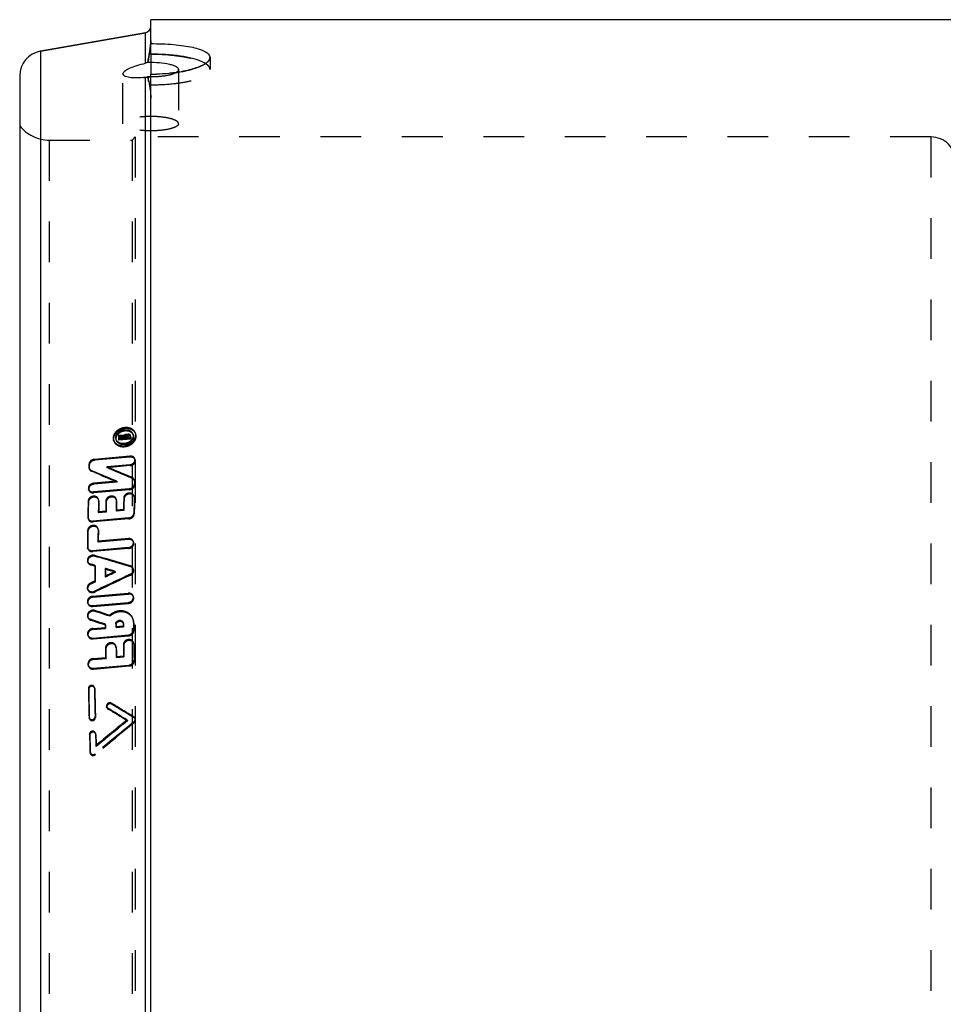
# Model space of a CAD drawing. Header units: millimetres. Extents: x 345 to 655, y 318 to 683.
# Tile 2 of 3: x 350 to 498, y 520 to 678. Entities that reach past the tile are written whole.
import ezdxf

# ---------------------------------------------------------------- set-up
doc = ezdxf.new("R2010")
doc.units = ezdxf.units.MM
doc.header["$LTSCALE"] = 65.185185
doc.linetypes.add('CENTER', pattern=[0.6, 0.375, -0.075, 0.075, -0.075])
doc.linetypes.add('HIDDEN', pattern=[0.2, 0.1, -0.1])
for name, color, linetype in [('BOHRUNG', 7, 'CONTINUOUS'), ('KOERPER', 7, 'CONTINUOUS'), ('KONST.EL_MIT_GEO', 7, 'CONTINUOUS'), ('RUNDUNGEN', 7, 'CONTINUOUS')]:
    doc.layers.add(name, color=color, linetype=linetype)

msp = doc.modelspace()

# ---------------------------------------------------------------- linework, layer by layer
at = {"layer": 'BOHRUNG', "color": 8, "linetype": 'HIDDEN'}
msp.add_line((354.72, 658.2), (368, 658.2), dxfattribs=at)
at = {"layer": 'KOERPER', "color": 7, "linetype": 'Continuous'}
msp.add_line((629, 677.5), (371, 677.5), dxfattribs=at)
at = {"layer": 'KONST.EL_MIT_GEO', "color": 7, "linetype": 'Continuous'}
for p, q in [((371, 671.98), (371, 677.5)), ((353.31, 672.44), (370.17, 675.41)), ((353.31, 672.44), (353.31, 327.56)), ((350, 668.5), (350, 331.5)), ((371, 322.5), (371, 668.75))]:
    msp.add_line(p, q, dxfattribs=at)
at = {"layer": 'KONST.EL_MIT_GEO', "color": 2, "linetype": 'CENTER'}
msp.add_line((371, 671.98), (371, 668.75), dxfattribs=at)
at = {"layer": 'KONST.EL_MIT_GEO', "color": 8, "linetype": 'HIDDEN'}
for p, q in [((380.5, 671.45), (380.5, 669.52)), ((375.45, 669.52), (375.45, 660.83)), ((366.55, 660.83), (366.55, 668.82)), ((368.5, 658.7), (368, 658.2)), ((368.5, 658.7), (368.5, 341.3)), ((496, 658.7), (368.5, 658.7)), ((496, 658.7), (496, 341.3)), ((354.72, 658.2), (354.72, 341.8)), ((368, 658.2), (368, 341.8)), ((365.83, 610.9), (365.89, 610.75)), ((366.7, 610.82), (365.83, 610.9)), ((367.37, 611.04), (367.06, 611.01)), ((367.06, 611.01), (367.12, 610.86)), ((367.42, 610.89), (367.12, 610.86)), ((367.37, 611.04), (367.42, 610.89)), ((368.19, 610.94), (368.14, 611.09)), ((368.6, 611.08), (368.55, 611.23)), ((365.1, 609.93), (365.05, 610.08)), ((365.5, 610.06), (365.45, 610.21)), ((366.66, 610.31), (365.81, 610.23)), ((365.81, 610.23), (365.86, 610.08)), ((365.82, 610.67), (365.88, 610.52)), ((366.63, 610.6), (365.82, 610.67)), ((366.63, 610.53), (365.82, 610.45)), ((365.82, 610.45), (365.87, 610.3)), ((367.81, 610.26), (365.86, 610.08)), ((366.68, 610.38), (365.87, 610.3)), ((366.69, 610.45), (365.88, 610.52)), ((366.76, 610.67), (365.89, 610.75)), ((366.63, 610.53), (366.63, 610.6)), ((366.63, 610.6), (366.69, 610.45)), ((366.63, 610.53), (366.68, 610.38)), ((366.93, 610.33), (366.66, 610.31)), ((366.68, 610.38), (366.69, 610.45)), ((366.7, 610.82), (366.76, 610.67)), ((366.91, 610.55), (366.91, 610.66)), ((366.91, 610.66), (366.97, 610.51)), ((367.49, 610.6), (366.91, 610.55)), ((366.91, 610.55), (366.96, 610.4)), ((367.09, 610.35), (366.93, 610.33)), ((366.96, 610.4), (366.97, 610.51)), ((367.54, 610.45), (366.96, 610.4)), ((367.36, 610.81), (367.06, 610.79)), ((367.06, 610.79), (367.11, 610.64)), ((367.4, 610.37), (367.09, 610.35)), ((367.41, 610.66), (367.11, 610.64)), ((367.36, 610.81), (367.41, 610.66)), ((367.56, 610.39), (367.4, 610.37)), ((367.55, 610.57), (367.49, 610.75)), ((367.49, 610.6), (367.49, 610.72)), ((367.49, 610.6), (367.54, 610.45)), ((367.54, 610.45), (367.55, 610.57)), ((367.76, 610.41), (367.56, 610.39)), ((367.82, 610.59), (367.76, 610.84)), ((367.76, 610.41), (367.81, 610.26)), ((361.1, 606.25), (361.15, 606.1)), ((367.67, 607.52), (361.96, 607.01)), ((361.96, 607.01), (362.01, 606.86)), ((367.72, 607.37), (362.01, 606.86)), ((367.63, 606.16), (363.94, 605.83)), ((367.63, 606.16), (367.68, 606.01)), ((367.67, 607.52), (367.72, 607.37)), ((368.51, 606.95), (368.45, 607.1)), ((361.09, 605.8), (361.14, 605.65)), ((361.17, 605.46), (361.12, 605.61)), ((361.46, 605.26), (361.52, 605.11)), ((363.94, 605.83), (363.99, 605.68)), ((367.68, 606.01), (363.99, 605.68)), ((365.54, 603.5), (361.85, 603.18)), ((361.85, 603.18), (361.91, 603.03)), ((365.59, 603.36), (361.91, 603.03)), ((365.54, 603.5), (365.59, 603.36)), ((368.02, 604.08), (368.07, 603.93)), ((368.42, 603.57), (368.37, 603.72)), ((368.39, 603.07), (368.44, 602.92)), ((368.4, 603.53), (368.45, 603.38)), ((361.08, 602.07), (361.03, 602.22)), ((367.54, 602.3), (361.82, 601.79)), ((361.82, 601.79), (361.87, 601.65)), ((367.59, 602.15), (361.87, 601.65)), ((367.54, 602.3), (367.59, 602.15)), ((360.96, 600.33), (361.01, 600.18)), ((362.65, 600.53), (362.6, 600.68)), ((362.63, 600.48), (362.68, 600.33)), ((363.81, 600.35), (363.86, 600.2)), ((365.5, 600.55), (365.45, 600.7)), ((365.48, 600.5), (365.53, 600.35)), ((366.67, 600.84), (366.72, 600.69)), ((368.36, 601.03), (368.31, 601.18)), ((368.34, 600.98), (368.4, 600.84)), ((363.78, 598.72), (362.6, 598.61)), ((362.6, 598.61), (362.65, 598.46)), ((363.83, 598.57), (362.65, 598.46)), ((363.78, 598.72), (363.83, 598.57)), ((366.64, 598.97), (365.45, 598.86)), ((365.45, 598.86), (365.51, 598.71)), ((366.69, 598.82), (365.51, 598.71)), ((366.64, 598.97), (366.69, 598.82)), ((368.3, 598.41), (368.35, 598.26)), ((360.91, 597.76), (360.97, 597.61)), ((361, 597.41), (360.95, 597.56)), ((367.45, 597.63), (361.74, 597.13)), ((361.74, 597.13), (361.79, 596.98)), ((367.51, 597.48), (361.79, 596.98)), ((367.45, 597.63), (367.51, 597.48)), ((360.88, 595.64), (360.94, 595.49)), ((362.58, 595.84), (362.52, 595.98)), ((362.56, 595.78), (362.61, 595.63)), ((367.41, 594.31), (362.54, 593.88)), ((362.54, 593.88), (362.59, 593.73)), ((367.47, 594.16), (362.59, 593.73)), ((367.41, 594.31), (367.47, 594.16)), ((368.26, 593.72), (368.21, 593.87)), ((360.86, 593.01), (360.91, 592.87)), ((360.94, 592.66), (360.89, 592.81)), ((367.4, 592.87), (361.69, 592.37)), ((361.69, 592.37), (361.74, 592.22)), ((367.45, 592.73), (361.74, 592.22)), ((367.4, 592.87), (367.45, 592.73)), ((360.93, 590.5), (360.88, 590.65)), ((362.02, 591.62), (362.07, 591.47)), ((361.34, 590.23), (361.39, 590.08)), ((362.02, 590.03), (362.08, 589.88)), ((363.69, 589.54), (363.75, 589.39)), ((365.31, 589.06), (365.36, 588.91)), ((367.72, 589.94), (367.78, 589.79)), ((368.24, 589.37), (368.19, 589.52)), ((362.02, 587.5), (362.07, 587.35)), ((363.69, 588.29), (363.74, 588.15)), ((367.72, 588.6), (367.77, 588.45)), ((360.92, 586.1), (360.87, 586.25)), ((361.33, 587.18), (361.38, 587.03)), ((362.01, 585.89), (362.06, 585.74)), ((361.67, 585.06), (367.39, 585.56)), ((361.67, 585.06), (361.72, 584.91)), ((361.68, 583.57), (367.39, 584.07)), ((361.72, 584.91), (367.44, 585.41)), ((367.39, 585.56), (367.44, 585.41)), ((367.39, 584.07), (367.44, 583.93)), ((368.24, 584.95), (368.19, 585.1)), ((360.93, 583.88), (360.87, 584.03)), ((361.68, 583.57), (361.73, 583.42)), ((361.73, 583.42), (367.44, 583.93)), ((362.03, 582.79), (362.09, 582.64)), ((360.94, 581.64), (360.89, 581.79)), ((361.34, 581.37), (361.39, 581.22)), ((364.4, 582.01), (364.45, 581.86)), ((368.2, 581.31), (368.15, 581.46)), ((361.7, 579.89), (363.72, 580.07)), ((361.7, 579.89), (361.75, 579.74)), ((361.75, 579.74), (363.77, 579.92)), ((363.72, 580.58), (363.77, 580.43)), ((363.72, 580.07), (363.77, 579.92)), ((365.39, 580.63), (365.44, 580.48)), ((365.39, 580.21), (366.58, 580.32)), ((365.39, 580.21), (365.45, 580.07)), ((365.45, 580.07), (366.63, 580.17)), ((366.6, 580.74), (366.55, 580.89)), ((366.57, 580.74), (366.63, 580.59)), ((366.58, 580.32), (366.63, 580.17)), ((368.25, 580.88), (368.3, 580.74)), ((368.26, 579.71), (368.31, 579.56)), ((360.96, 578.7), (360.91, 578.84)), ((361.72, 578.37), (367.43, 578.88)), ((361.72, 578.37), (361.77, 578.23)), ((361.77, 578.23), (367.48, 578.73)), ((367.43, 578.88), (367.48, 578.73)), ((363.76, 576.78), (363.81, 576.63)), ((365.44, 576.99), (365.39, 577.14)), ((365.43, 576.93), (365.48, 576.78)), ((366.61, 577.28), (366.66, 577.14)), ((368.3, 577.5), (368.25, 577.65)), ((368.28, 577.43), (368.34, 577.28)), ((361.76, 575.07), (363.78, 575.25)), ((361.76, 575.07), (361.81, 574.92)), ((361.81, 574.92), (363.83, 575.1)), ((363.78, 575.25), (363.83, 575.1)), ((365.45, 575.4), (366.64, 575.5)), ((365.45, 575.4), (365.5, 575.25)), ((365.5, 575.25), (366.69, 575.35)), ((366.64, 575.5), (366.69, 575.35)), ((368.32, 574.88), (368.37, 574.73)), ((361.02, 573.86), (360.97, 574.01)), ((361.78, 573.53), (367.49, 574.04)), ((361.78, 573.53), (361.83, 573.38)), ((361.83, 573.38), (367.55, 573.89)), ((367.49, 574.04), (367.55, 573.89)), ((361, 570.28), (361.06, 570.13)), ((362.01, 570.35), (361.96, 570.5)), ((361.98, 570.37), (362.03, 570.22)), ((363.98, 567.2), (363.93, 567.35)), ((364.11, 567.13), (364.16, 566.98)), ((364.68, 567.92), (364.73, 567.77)), ((361.11, 565.7), (361.16, 565.55)), ((361.18, 565.42), (361.13, 565.57)), ((362.08, 565.79), (362.14, 565.64)), ((367.22, 565.24), (367.27, 565.09)), ((368.31, 565.71), (368.36, 565.56)), ((368.54, 565.34), (368.49, 565.49)), ((368.33, 564.96), (368.38, 564.81)), ((361.18, 562.92), (361.23, 562.77)), ((362.18, 562.99), (362.13, 563.14)), ((362.16, 563), (362.21, 562.85)), ((362.21, 561.13), (362.26, 560.98)), ((361.26, 560.11), (361.32, 559.96)), ((361.34, 559.83), (361.29, 559.98)), ((362.06, 559.8), (362.11, 559.65))]:
    msp.add_line(p, q, dxfattribs=at)
at = {"layer": 'KONST.EL_MIT_GEO', "color": 7, "linetype": 'Continuous'}
for centre, radius, start, end in [((354, 668.5), 4, 100, 180), ((371, 699.1), 30.35, 270.0018, 271.7052)]:
    msp.add_arc(centre, radius, start, end, dxfattribs=at)
at = {"layer": 'KONST.EL_MIT_GEO', "color": 8, "linetype": 'HIDDEN'}
for centre, radius, start, end in [((371.45, 694.02), 25.25, 276.9977, 278.1254), ((354.72, 664.2), 6, 218.0731, 270), ((496, 654.7), 4, 0, 90), ((366.82, 610.21), 1.51, 128.8793, 136.4928), ((367.28, 610.77), 0.917, 36.2509, 40.0837), ((367.3, 610.79), 0.892, 30.5409, 36.2569), ((367.32, 610.8), 0.867, 25.765, 30.5316), ((367.34, 610.81), 0.847, 19.5357, 25.7646), ((367.41, 610.72), 0.0847, 357.9851, 19.4723), ((367.46, 610.57), 0.0847, 357.9812, 19.4723), ((367.01, 611.01), 1.63, 324.831, 329.7898), ((367.85, 603.54), 0.549, 358.678, 19.3272)]:
    msp.add_arc(centre, radius, start, end, dxfattribs=at)
for centre, major_axis, ratio, start_param, end_param in [((397.2, 497.2), (-16.27, 180.1), 0.151533, 0.873951, 0.875581), ((397.2, 497.2), (-16.27, 180.1), 0.151533, 0.877106, 0.878696), ((397.2, 497.2), (-16.24, 179.79), 0.151533, 0.876839, 0.878432), ((397.2, 497.2), (-16.24, 179.79), 0.151533, 0.873679, 0.875312), ((399.21, 497.19), (-16.3, 180.45), 0.151533, 0.876612, 0.879003), ((399.21, 497.2), (-16.27, 180.15), 0.151533, 0.876345, 0.87874), ((392.46, 497.21), (-16.19, 179.26), 0.151533, 0.903283, 0.906467), ((392.45, 497.22), (-16.16, 178.96), 0.151533, 0.903061, 0.90625), ((522.88, 446.64), (328.96, -192.23), 0.178192, 2.170327, 2.184401), ((522.72, 446.73), (328.42, -191.91), 0.178192, 2.170497, 2.184595), ((526.43, 446.48), (329.98, -192.82), 0.178192, 2.172341, 2.186383), ((526.27, 446.57), (329.44, -192.51), 0.178192, 2.172514, 2.18658), ((400.08, 497.19), (-16.31, 180.6), 0.151533, 0.927626, 0.930777), ((400.08, 497.2), (-16.28, 180.3), 0.151533, 0.927447, 0.930603), ((392.46, 497.21), (-16.19, 179.26), 0.151533, 0.944282, 0.961706), ((392.45, 497.22), (-16.16, 178.96), 0.151533, 0.94413, 0.961583), ((394.18, 497.21), (-16.22, 179.56), 0.151533, 0.944433, 0.957086), ((394.18, 497.21), (-16.19, 179.26), 0.151533, 0.944282, 0.956956), ((395.4, 497.2), (-16.24, 179.78), 0.151533, 0.94612, 0.957177), ((395.4, 497.21), (-16.21, 179.48), 0.151533, 0.945972, 0.957048), ((397.13, 497.2), (-16.26, 180.08), 0.151533, 0.946268, 0.957306), ((397.13, 497.2), (-16.24, 179.78), 0.151533, 0.94612, 0.957177), ((398.35, 497.2), (-16.28, 180.3), 0.151533, 0.944796, 0.957397), ((398.35, 497.2), (-16.26, 180), 0.151533, 0.944646, 0.957268), ((400.08, 497.19), (-16.31, 180.6), 0.151533, 0.944946, 0.962239), ((400.08, 497.2), (-16.28, 180.3), 0.151533, 0.944796, 0.962119), ((392.46, 497.21), (-16.19, 179.26), 0.151533, 0.975945, 0.993333), ((392.45, 497.22), (-16.16, 178.96), 0.151533, 0.975847, 0.993265), ((394.18, 497.21), (-16.22, 179.56), 0.151533, 0.976042, 0.988668), ((394.18, 497.21), (-16.19, 179.26), 0.151533, 0.975945, 0.988592), ((610.9, 419.84), (503.35, -201.15), 0.147643, 2.132986, 2.145945), ((610.56, 419.97), (502.51, -200.81), 0.147643, 2.13301, 2.145991), ((605.77, 420.17), (501.26, -200.31), 0.147643, 2.136568, 2.138127), ((605.42, 420.31), (500.42, -199.98), 0.147643, 2.136598, 2.13816), ((393.68, 497.21), (-16.21, 179.48), 0.151533, 1.013619, 1.029998), ((393.68, 497.21), (-16.18, 179.17), 0.151533, 1.013586, 1.029992), ((395.4, 497.2), (-16.24, 179.78), 0.151533, 1.017809, 1.025847), ((605.77, 420.17), (501.26, -200.31), 0.147643, 2.1291, 2.132768), ((594.34, 572.4), (496.14, 185.04), 0.196535, 1.976072, 1.97974), ((395.4, 497.21), (-16.21, 179.48), 0.151533, 1.017783, 1.025834), ((594, 572.28), (495.3, 184.72), 0.196535, 1.976054, 1.979728), ((605.42, 420.31), (500.42, -199.98), 0.147643, 2.129118, 2.132792), ((594.34, 572.4), (496.14, 185.04), 0.196535, 1.983539, 1.985098), ((594, 572.28), (495.3, 184.72), 0.196535, 1.983534, 1.985095), ((599.48, 572.71), (498.23, 185.82), 0.196535, 1.980045, 1.993), ((599.14, 572.59), (497.39, 185.5), 0.196535, 1.980034, 1.993011), ((557.67, 427.44), (454.48, -193.35), 0.153907, 2.074409, 2.080155), ((557.37, 427.56), (453.7, -193.02), 0.153907, 2.074357, 2.080112), ((552.88, 427.73), (452.64, -192.57), 0.153907, 2.06633, 2.072114), ((552.57, 427.85), (451.86, -192.24), 0.153907, 2.066263, 2.072058), ((395.4, 497.2), (-16.24, 179.78), 0.151533, 1.074912, 1.078142), ((395.4, 497.21), (-16.21, 179.48), 0.151533, 1.074982, 1.078218), ((397.13, 497.2), (-16.26, 180.08), 0.151533, 1.075455, 1.078066), ((397.13, 497.2), (-16.24, 179.78), 0.151533, 1.075526, 1.078142), ((398.35, 497.2), (-16.28, 180.3), 0.151533, 1.075404, 1.078013), ((398.35, 497.2), (-16.26, 180), 0.151533, 1.075476, 1.078088), ((400.08, 497.19), (-16.31, 180.6), 0.151533, 1.075333, 1.082644), ((400.08, 497.2), (-16.28, 180.3), 0.151533, 1.075404, 1.082727), ((395.4, 497.2), (-16.24, 179.78), 0.151533, 1.098639, 1.108108), ((395.4, 497.21), (-16.21, 179.48), 0.151533, 1.09875, 1.108235), ((397.13, 497.2), (-16.26, 180.08), 0.151533, 1.098529, 1.107982), ((397.13, 497.2), (-16.24, 179.78), 0.151533, 1.098639, 1.108108), ((398.35, 497.2), (-16.28, 180.3), 0.151533, 1.096877, 1.107892), ((398.35, 497.2), (-16.26, 180), 0.151533, 1.096985, 1.108019), ((400.08, 497.19), (-16.31, 180.6), 0.151533, 1.09677, 1.112481), ((400.08, 497.2), (-16.28, 180.3), 0.151533, 1.096878, 1.112616), ((392.46, 497.21), (-16.19, 179.26), 0.151533, 1.1373, 1.165124), ((392.45, 497.22), (-16.16, 178.96), 0.151533, 1.137478, 1.16535), ((393.46, 497.21), (-16.21, 179.44), 0.151533, 1.137197, 1.164993), ((393.46, 497.21), (-16.18, 179.13), 0.151533, 1.137374, 1.165218), ((425.59, 458.69), (251.63, -178.46), 0.184199, 1.932784, 1.9454), ((425.48, 458.76), (251.19, -178.15), 0.184199, 1.93255, 1.945188), ((427.37, 458.62), (252.06, -178.77), 0.184199, 1.935199, 1.949918), ((427.27, 458.69), (251.62, -178.45), 0.184199, 1.93497, 1.949714), ((496.7, 537.96), (265.32, 177.47), 0.309856, 1.864667, 1.885836), ((498.49, 538.02), (265.74, 177.75), 0.309856, 1.866643, 1.893178), ((498.38, 537.96), (265.3, 177.46), 0.309856, 1.866865, 1.893446), ((496.6, 537.9), (264.88, 177.18), 0.309856, 1.864886, 1.886092), ((392.46, 497.21), (-16.19, 179.26), 0.151533, 1.181866, 1.198651), ((392.45, 497.22), (-16.16, 178.96), 0.151533, 1.182121, 1.198935), ((393.46, 497.21), (-16.21, 179.44), 0.151533, 1.181718, 1.192904), ((393.46, 497.21), (-16.18, 179.13), 0.151533, 1.181973, 1.193178)]:
    msp.add_ellipse(centre, major_axis=major_axis, ratio=ratio, start_param=start_param, end_param=end_param, dxfattribs=at)
at = {"layer": 'KONST.EL_MIT_GEO', "color": 7, "linetype": 'Continuous'}
for points, knots in [([(371, 673.66), (372.21, 673.66), (373.98, 673.6), (376.22, 673.35), (377.64, 673.11), (378.83, 672.78), (379.83, 672.4), (380.5, 671.84), (380.5, 671.45)], [0, 0, 0, 0, 0.360447, 0.524115, 0.668947, 0.790304, 0.885259, 1, 1, 1, 1]), ([(379.23, 670.75), (378.74, 670.97), (377.59, 671.33), (374.85, 671.85), (372.59, 671.98), (371, 671.98)], [0, 0, 0, 0, 0.190529, 0.430422, 1, 1, 1, 1]), ([(380.5, 671.45), (380.5, 671.4), (380.47, 671.18), (380.35, 670.99), (380.23, 670.86)], [0, 0, 0, 0, 0.224293, 1, 1, 1, 1]), ([(379.23, 670.16), (378.59, 669.85), (377.03, 669.35), (375.43, 669.07), (374.53, 668.96)], [0, 0, 0, 0, 0.43747, 1, 1, 1, 1]), ([(380.23, 670.86), (380.18, 670.8), (379.88, 670.51), (379.52, 670.3), (379.23, 670.16)], [0, 0, 0, 0, 0.208232, 1, 1, 1, 1]), ([(379.77, 670.47), (379.73, 670.49), (379.55, 670.6), (379.37, 670.69), (379.23, 670.75)], [0, 0, 0, 0, 0.23237, 1, 1, 1, 1]), ([(374.53, 668.96), (374.32, 668.93), (373.44, 668.83), (372.57, 668.78), (371.9, 668.76)], [0, 0, 0, 0, 0.243495, 1, 1, 1, 1])]:
    msp.add_open_spline(points, degree=3, knots=knots, dxfattribs=at)
at = {"layer": 'KONST.EL_MIT_GEO', "color": 8, "linetype": 'HIDDEN'}
for points, knots in [([(371, 671.98), (372.21, 671.98), (373.98, 671.9), (376.22, 671.59), (377.64, 671.3), (378.83, 670.93), (379.83, 670.5), (380.5, 669.92), (380.5, 669.52)], [0, 0, 0, 0, 0.35795, 0.520932, 0.665624, 0.787424, 0.88333, 1, 1, 1, 1]), ([(375.02, 669.02), (376.25, 669.2), (377.91, 669.54), (379.68, 670.36), (380.27, 670.84), (380.4, 671.1)], [0, 0, 0, 0, 0.63154, 0.851408, 1, 1, 1, 1]), ([(371, 667.06), (372.21, 667.06), (373.98, 667.14), (376.22, 667.45), (377.64, 667.74), (378.83, 668.11), (379.83, 668.54), (380.5, 669.12), (380.5, 669.52)], [0, 0, 0, 0, 0.35795, 0.520932, 0.665624, 0.787424, 0.88333, 1, 1, 1, 1]), ([(380.23, 670.1), (380.2, 670.13), (380.06, 670.27), (379.9, 670.39), (379.77, 670.47)], [0, 0, 0, 0, 0.22479, 1, 1, 1, 1]), ([(380.5, 669.52), (380.5, 669.57), (380.47, 669.79), (380.35, 669.98), (380.23, 670.1)], [0, 0, 0, 0, 0.22715, 1, 1, 1, 1]), ([(375.45, 660.83), (375.45, 661.01), (375.14, 661.28), (374.67, 661.49), (373.86, 661.74), (372.63, 661.93), (371, 662.01), (369.37, 661.93), (368.14, 661.74), (367.33, 661.49), (366.86, 661.28), (366.55, 661.01), (366.55, 660.83)], [0, 0, 0, 0, 0.05835, 0.106335, 0.16722, 0.321009, 0.5, 0.678991, 0.83278, 0.893665, 0.94165, 1, 1, 1, 1]), ([(375.45, 660.83), (375.45, 660.64), (375.14, 660.37), (374.67, 660.17), (373.86, 659.92), (372.63, 659.73), (371, 659.65), (369.37, 659.73), (368.14, 659.92), (367.33, 660.17), (366.86, 660.37), (366.55, 660.64), (366.55, 660.83)], [0, 0, 0, 0, 0.05835, 0.106335, 0.16722, 0.321009, 0.5, 0.678991, 0.83278, 0.893665, 0.94165, 1, 1, 1, 1]), ([(366.85, 612.1), (366.56, 612.07), (366.01, 611.92), (365.35, 611.44), (364.96, 610.78), (364.97, 610.29), (365.05, 610.08)], [0, 0, 0, 0, 0.279447, 0.546247, 0.784412, 1, 1, 1, 1]), ([(366.9, 611.95), (366.62, 611.92), (366.07, 611.77), (365.4, 611.29), (365.01, 610.63), (365.03, 610.14), (365.1, 609.93)], [0, 0, 0, 0, 0.279488, 0.546286, 0.78443, 1, 1, 1, 1]), ([(365.5, 610.06), (365.45, 610.22), (365.44, 610.6), (365.74, 611.11), (366.25, 611.48), (366.67, 611.6), (366.89, 611.61)], [0, 0, 0, 0, 0.215527, 0.453668, 0.720579, 1, 1, 1, 1]), ([(368.14, 611.09), (368.2, 610.93), (368.21, 610.55), (367.91, 610.05), (367.4, 609.68), (366.98, 609.56), (366.76, 609.54)], [0, 0, 0, 0, 0.215207, 0.453841, 0.720938, 1, 1, 1, 1]), ([(366.8, 609.05), (367.08, 609.08), (367.64, 609.23), (368.3, 609.71), (368.68, 610.37), (368.67, 610.87), (368.6, 611.08)], [0, 0, 0, 0, 0.279043, 0.546123, 0.784901, 1, 1, 1, 1]), ([(368.19, 610.94), (368.25, 610.79), (368.26, 610.4), (367.96, 609.9), (367.45, 609.53), (367.03, 609.41), (366.81, 609.39)], [0, 0, 0, 0, 0.215169, 0.453803, 0.720931, 1, 1, 1, 1]), ([(368.55, 611.23), (368.44, 611.52), (367.92, 612.05), (367.21, 612.13), (366.85, 612.1)], [0, 0, 0, 0, 0.458807, 1, 1, 1, 1]), ([(366.89, 611.61), (367.17, 611.64), (367.71, 611.57), (368.11, 611.17), (368.19, 610.94)], [0, 0, 0, 0, 0.54117, 1, 1, 1, 1]), ([(368.6, 611.08), (368.5, 611.37), (367.97, 611.9), (367.26, 611.98), (366.9, 611.95)], [0, 0, 0, 0, 0.458748, 1, 1, 1, 1]), ([(367.24, 611.75), (367.32, 611.74), (367.59, 611.68), (367.85, 611.52), (367.98, 611.37)], [0, 0, 0, 0, 0.270399, 1, 1, 1, 1]), ([(367.76, 610.84), (367.73, 610.9), (367.61, 611.02), (367.45, 611.04), (367.37, 611.04)], [0, 0, 0, 0, 0.459381, 1, 1, 1, 1]), ([(367.81, 610.69), (367.79, 610.75), (367.67, 610.87), (367.5, 610.89), (367.42, 610.89)], [0, 0, 0, 0, 0.459347, 1, 1, 1, 1]), ([(368.42, 610.19), (368.47, 610.27), (368.62, 610.59), (368.63, 610.98), (368.55, 611.23)], [0, 0, 0, 0, 0.267875, 1, 1, 1, 1]), ([(365.1, 609.93), (365.2, 609.64), (365.73, 609.11), (366.44, 609.02), (366.8, 609.05)], [0, 0, 0, 0, 0.459885, 1, 1, 1, 1]), ([(366.76, 609.54), (366.48, 609.51), (365.93, 609.58), (365.53, 609.99), (365.45, 610.21)], [0, 0, 0, 0, 0.540298, 1, 1, 1, 1]), ([(365.47, 609.52), (365.56, 609.45), (365.94, 609.23), (366.41, 609.17), (366.75, 609.2)], [0, 0, 0, 0, 0.234508, 1, 1, 1, 1]), ([(366.81, 609.39), (366.53, 609.36), (365.99, 609.43), (365.58, 609.84), (365.5, 610.06)], [0, 0, 0, 0, 0.5403, 1, 1, 1, 1]), ([(366.75, 609.2), (366.91, 609.21), (367.51, 609.33), (368.08, 609.7), (368.34, 610.07)], [0, 0, 0, 0, 0.260796, 1, 1, 1, 1]), ([(361.96, 607.01), (361.74, 606.99), (361.34, 606.83), (361.11, 606.44), (361.1, 606.25)], [0, 0, 0, 0, 0.535614, 1, 1, 1, 1]), ([(362.01, 606.86), (361.79, 606.84), (361.39, 606.69), (361.16, 606.29), (361.15, 606.1)], [0, 0, 0, 0, 0.53564, 1, 1, 1, 1]), ([(367.63, 606.16), (367.88, 606.18), (368.36, 606.37), (368.52, 606.91), (368.45, 607.1)], [0, 0, 0, 0, 0.546775, 1, 1, 1, 1]), ([(368.45, 607.1), (368.41, 607.24), (368.16, 607.49), (367.84, 607.53), (367.67, 607.52)], [0, 0, 0, 0, 0.462358, 1, 1, 1, 1]), ([(367.68, 606.01), (367.93, 606.03), (368.41, 606.22), (368.58, 606.76), (368.51, 606.95)], [0, 0, 0, 0, 0.546807, 1, 1, 1, 1]), ([(368.51, 606.95), (368.46, 607.09), (368.22, 607.34), (367.89, 607.38), (367.72, 607.37)], [0, 0, 0, 0, 0.462331, 1, 1, 1, 1]), ([(361.12, 605.61), (361.16, 605.49), (361.28, 605.35), (361.42, 605.27), (361.46, 605.26)], [0, 0, 0, 0, 0.732772, 1, 1, 1, 1]), ([(361.17, 605.46), (361.21, 605.34), (361.33, 605.2), (361.48, 605.13), (361.52, 605.11)], [0, 0, 0, 0, 0.73276, 1, 1, 1, 1]), ([(361.85, 603.18), (361.6, 603.15), (361.12, 602.96), (360.96, 602.42), (361.03, 602.22)], [0, 0, 0, 0, 0.543166, 1, 1, 1, 1]), ([(361.91, 603.03), (361.65, 603.01), (361.17, 602.81), (361.01, 602.27), (361.08, 602.07)], [0, 0, 0, 0, 0.543192, 1, 1, 1, 1]), ([(367.54, 602.3), (367.75, 602.32), (368.16, 602.48), (368.38, 602.88), (368.39, 603.07)], [0, 0, 0, 0, 0.532174, 1, 1, 1, 1]), ([(368.37, 603.72), (368.32, 603.84), (368.21, 603.98), (368.06, 604.06), (368.02, 604.08)], [0, 0, 0, 0, 0.733878, 1, 1, 1, 1]), ([(368.42, 603.57), (368.38, 603.69), (368.26, 603.83), (368.11, 603.91), (368.07, 603.93)], [0, 0, 0, 0, 0.733868, 1, 1, 1, 1]), ([(361.03, 602.22), (361.08, 602.08), (361.32, 601.83), (361.65, 601.78), (361.82, 601.79)], [0, 0, 0, 0, 0.465894, 1, 1, 1, 1]), ([(361.08, 602.07), (361.13, 601.93), (361.37, 601.68), (361.71, 601.63), (361.87, 601.65)], [0, 0, 0, 0, 0.465874, 1, 1, 1, 1]), ([(368.31, 601.18), (368.26, 601.34), (367.96, 601.61), (367.38, 601.64), (366.86, 601.37), (366.67, 601.01), (366.67, 600.84)], [0, 0, 0, 0, 0.228194, 0.491274, 0.761351, 1, 1, 1, 1]), ([(368.36, 601.03), (368.31, 601.19), (368.02, 601.47), (367.43, 601.49), (366.91, 601.22), (366.73, 600.86), (366.72, 600.69)], [0, 0, 0, 0, 0.228185, 0.491274, 0.761359, 1, 1, 1, 1]), ([(367.59, 602.15), (367.8, 602.17), (368.21, 602.33), (368.43, 602.73), (368.44, 602.92)], [0, 0, 0, 0, 0.532193, 1, 1, 1, 1]), ([(362.6, 600.68), (362.54, 600.83), (362.25, 601.11), (361.67, 601.13), (361.15, 600.87), (360.96, 600.5), (360.96, 600.33)], [0, 0, 0, 0, 0.228163, 0.491273, 0.761378, 1, 1, 1, 1]), ([(362.65, 600.53), (362.6, 600.68), (362.3, 600.96), (361.72, 600.98), (361.2, 600.72), (361.01, 600.35), (361.01, 600.18)], [0, 0, 0, 0, 0.228154, 0.491272, 0.761386, 1, 1, 1, 1]), ([(365.45, 600.7), (365.39, 600.85), (365.1, 601.13), (364.52, 601.15), (364, 600.89), (363.81, 600.52), (363.81, 600.35)], [0, 0, 0, 0, 0.228271, 0.491278, 0.761281, 1, 1, 1, 1]), ([(365.5, 600.55), (365.45, 600.7), (365.16, 600.98), (364.57, 601), (364.05, 600.74), (363.87, 600.37), (363.86, 600.2)], [0, 0, 0, 0, 0.228262, 0.491278, 0.761289, 1, 1, 1, 1]), ([(367.45, 597.63), (367.67, 597.65), (368.08, 597.81), (368.3, 598.22), (368.3, 598.41)], [0, 0, 0, 0, 0.528801, 1, 1, 1, 1]), ([(367.51, 597.48), (367.72, 597.5), (368.13, 597.67), (368.35, 598.07), (368.35, 598.26)], [0, 0, 0, 0, 0.528814, 1, 1, 1, 1]), ([(360.95, 597.56), (361, 597.42), (361.24, 597.16), (361.57, 597.11), (361.74, 597.13)], [0, 0, 0, 0, 0.469705, 1, 1, 1, 1]), ([(361, 597.41), (361.05, 597.27), (361.29, 597.01), (361.62, 596.96), (361.79, 596.98)], [0, 0, 0, 0, 0.469692, 1, 1, 1, 1]), ([(362.52, 595.98), (362.47, 596.14), (362.18, 596.42), (361.59, 596.45), (361.07, 596.18), (360.89, 595.81), (360.88, 595.64)], [0, 0, 0, 0, 0.229878, 0.491211, 0.759683, 1, 1, 1, 1]), ([(362.58, 595.84), (362.52, 595.99), (362.23, 596.28), (361.64, 596.3), (361.12, 596.03), (360.94, 595.66), (360.94, 595.49)], [0, 0, 0, 0, 0.229963, 0.491368, 0.75976, 1, 1, 1, 1]), ([(367.4, 592.87), (367.65, 592.9), (368.14, 593.11), (368.28, 593.66), (368.21, 593.87)], [0, 0, 0, 0, 0.53449, 1, 1, 1, 1]), ([(368.21, 593.87), (368.16, 594.01), (367.92, 594.27), (367.58, 594.33), (367.41, 594.31)], [0, 0, 0, 0, 0.472234, 1, 1, 1, 1]), ([(367.45, 592.73), (367.71, 592.75), (368.19, 592.97), (368.34, 593.51), (368.26, 593.72)], [0, 0, 0, 0, 0.534498, 1, 1, 1, 1]), ([(368.26, 593.72), (368.21, 593.86), (367.97, 594.13), (367.63, 594.18), (367.47, 594.16)], [0, 0, 0, 0, 0.472227, 1, 1, 1, 1]), ([(360.89, 592.81), (360.94, 592.67), (361.18, 592.41), (361.52, 592.35), (361.69, 592.37)], [0, 0, 0, 0, 0.473002, 1, 1, 1, 1]), ([(360.94, 592.66), (360.99, 592.52), (361.23, 592.26), (361.57, 592.21), (361.74, 592.22)], [0, 0, 0, 0, 0.472995, 1, 1, 1, 1]), ([(362.02, 591.62), (361.73, 591.7), (361.2, 591.58), (360.84, 591.08), (360.83, 590.77), (360.88, 590.65)], [0, 0, 0, 0, 0.517726, 0.769562, 1, 1, 1, 1]), ([(362.07, 591.47), (361.78, 591.55), (361.25, 591.43), (360.89, 590.93), (360.88, 590.63), (360.93, 590.5)], [0, 0, 0, 0, 0.517732, 0.769566, 1, 1, 1, 1]), ([(360.88, 590.65), (360.93, 590.5), (361.09, 590.33), (361.29, 590.25), (361.34, 590.23)], [0, 0, 0, 0, 0.735057, 1, 1, 1, 1]), ([(360.93, 590.5), (360.98, 590.35), (361.14, 590.18), (361.34, 590.1), (361.39, 590.08)], [0, 0, 0, 0, 0.735055, 1, 1, 1, 1]), ([(368.19, 589.52), (368.13, 589.67), (367.97, 589.84), (367.78, 589.92), (367.72, 589.94)], [0, 0, 0, 0, 0.735175, 1, 1, 1, 1]), ([(367.72, 588.6), (367.9, 588.68), (368.2, 588.95), (368.24, 589.36), (368.19, 589.52)], [0, 0, 0, 0, 0.527777, 1, 1, 1, 1]), ([(367.77, 588.45), (367.95, 588.54), (368.25, 588.8), (368.3, 589.21), (368.24, 589.37)], [0, 0, 0, 0, 0.527779, 1, 1, 1, 1]), ([(368.24, 589.37), (368.19, 589.52), (368.03, 589.7), (367.83, 589.78), (367.78, 589.79)], [0, 0, 0, 0, 0.735173, 1, 1, 1, 1]), ([(361.33, 587.18), (361.16, 587.09), (360.85, 586.83), (360.81, 586.42), (360.87, 586.25)], [0, 0, 0, 0, 0.526231, 1, 1, 1, 1]), ([(361.38, 587.03), (361.21, 586.94), (360.91, 586.68), (360.86, 586.27), (360.92, 586.1)], [0, 0, 0, 0, 0.52623, 1, 1, 1, 1]), ([(360.87, 586.25), (360.94, 586.06), (361.32, 585.73), (361.8, 585.79), (362.01, 585.89)], [0, 0, 0, 0, 0.471217, 1, 1, 1, 1]), ([(360.92, 586.1), (360.99, 585.91), (361.37, 585.58), (361.85, 585.64), (362.06, 585.74)], [0, 0, 0, 0, 0.471218, 1, 1, 1, 1]), ([(361.67, 585.06), (361.42, 585.03), (360.93, 584.8), (360.8, 584.24), (360.87, 584.03)], [0, 0, 0, 0, 0.527794, 1, 1, 1, 1]), ([(361.72, 584.91), (361.47, 584.89), (360.98, 584.65), (360.85, 584.1), (360.93, 583.88)], [0, 0, 0, 0, 0.527791, 1, 1, 1, 1]), ([(368.19, 585.1), (368.14, 585.25), (367.9, 585.52), (367.55, 585.57), (367.39, 585.56)], [0, 0, 0, 0, 0.477693, 1, 1, 1, 1]), ([(367.39, 584.07), (367.64, 584.1), (368.13, 584.33), (368.26, 584.89), (368.19, 585.1)], [0, 0, 0, 0, 0.527688, 1, 1, 1, 1]), ([(368.24, 584.95), (368.19, 585.1), (367.95, 585.37), (367.61, 585.43), (367.44, 585.41)], [0, 0, 0, 0, 0.477695, 1, 1, 1, 1]), ([(367.44, 583.93), (367.69, 583.95), (368.19, 584.18), (368.31, 584.74), (368.24, 584.95)], [0, 0, 0, 0, 0.527685, 1, 1, 1, 1]), ([(362.03, 582.79), (361.74, 582.88), (361.19, 582.76), (360.84, 582.24), (360.84, 581.92), (360.88, 581.79)], [0, 0, 0, 0, 0.511024, 0.76444, 1, 1, 1, 1]), ([(360.87, 584.03), (360.93, 583.88), (361.16, 583.61), (361.51, 583.56), (361.68, 583.57)], [0, 0, 0, 0, 0.478093, 1, 1, 1, 1]), ([(362.09, 582.64), (361.79, 582.73), (361.25, 582.61), (360.89, 582.09), (360.89, 581.78), (360.94, 581.64)], [0, 0, 0, 0, 0.511019, 0.764435, 1, 1, 1, 1]), ([(360.93, 583.88), (360.98, 583.74), (361.21, 583.47), (361.56, 583.41), (361.73, 583.42)], [0, 0, 0, 0, 0.478096, 1, 1, 1, 1]), ([(368.15, 581.46), (368.03, 581.78), (367.59, 582.38), (366.53, 582.79), (365.37, 582.68), (364.68, 582.28), (364.4, 582.01)], [0, 0, 0, 0, 0.231509, 0.477163, 0.737691, 1, 1, 1, 1]), ([(368.2, 581.31), (368.09, 581.63), (367.64, 582.24), (366.58, 582.64), (365.42, 582.53), (364.73, 582.13), (364.45, 581.86)], [0, 0, 0, 0, 0.231513, 0.477167, 0.737693, 1, 1, 1, 1]), ([(360.88, 581.79), (360.94, 581.64), (361.09, 581.47), (361.28, 581.38), (361.34, 581.37)], [0, 0, 0, 0, 0.738582, 1, 1, 1, 1]), ([(360.94, 581.64), (360.99, 581.5), (361.14, 581.32), (361.34, 581.24), (361.39, 581.22)], [0, 0, 0, 0, 0.738585, 1, 1, 1, 1]), ([(365.4, 580.73), (365.42, 580.85), (365.57, 581.08), (365.93, 581.25), (366.33, 581.2), (366.51, 581), (366.55, 580.89)], [0, 0, 0, 0, 0.249221, 0.512581, 0.766201, 1, 1, 1, 1]), ([(365.44, 580.48), (365.44, 580.61), (365.56, 580.89), (365.93, 581.09), (366.36, 581.07), (366.56, 580.86), (366.6, 580.74)], [0, 0, 0, 0, 0.244751, 0.508249, 0.764829, 1, 1, 1, 1]), ([(361.7, 579.89), (361.45, 579.87), (360.95, 579.62), (360.83, 579.06), (360.91, 578.84)], [0, 0, 0, 0, 0.524161, 1, 1, 1, 1]), ([(361.75, 579.74), (361.5, 579.72), (361.01, 579.48), (360.89, 578.91), (360.96, 578.7)], [0, 0, 0, 0, 0.524152, 1, 1, 1, 1]), ([(367.43, 578.88), (367.65, 578.9), (368.06, 579.08), (368.26, 579.51), (368.26, 579.71)], [0, 0, 0, 0, 0.517485, 1, 1, 1, 1]), ([(367.48, 578.73), (367.7, 578.75), (368.12, 578.93), (368.31, 579.36), (368.31, 579.56)], [0, 0, 0, 0, 0.517478, 1, 1, 1, 1]), ([(360.91, 578.84), (360.96, 578.7), (361.2, 578.42), (361.55, 578.36), (361.72, 578.37)], [0, 0, 0, 0, 0.480966, 1, 1, 1, 1]), ([(360.96, 578.7), (361.01, 578.55), (361.25, 578.27), (361.6, 578.21), (361.77, 578.23)], [0, 0, 0, 0, 0.480973, 1, 1, 1, 1]), ([(368.24, 577.65), (368.19, 577.82), (367.9, 578.12), (367.3, 578.16), (366.77, 577.86), (366.61, 577.47), (366.61, 577.28)], [0, 0, 0, 0, 0.235982, 0.491723, 0.754379, 1, 1, 1, 1]), ([(368.3, 577.5), (368.24, 577.67), (367.95, 577.97), (367.35, 578.01), (366.82, 577.71), (366.66, 577.32), (366.66, 577.14)], [0, 0, 0, 0, 0.236076, 0.491877, 0.754447, 1, 1, 1, 1]), ([(365.39, 577.14), (365.33, 577.31), (365.05, 577.61), (364.44, 577.65), (363.91, 577.35), (363.76, 576.96), (363.76, 576.78)], [0, 0, 0, 0, 0.236062, 0.491732, 0.754312, 1, 1, 1, 1]), ([(365.44, 577), (365.38, 577.16), (365.1, 577.46), (364.49, 577.5), (363.97, 577.2), (363.81, 576.81), (363.81, 576.63)], [0, 0, 0, 0, 0.236157, 0.491886, 0.75438, 1, 1, 1, 1]), ([(361.76, 575.07), (361.5, 575.05), (361.01, 574.8), (360.89, 574.23), (360.97, 574.01)], [0, 0, 0, 0, 0.521029, 1, 1, 1, 1]), ([(361.81, 574.92), (361.56, 574.9), (361.06, 574.65), (360.95, 574.08), (361.02, 573.86)], [0, 0, 0, 0, 0.521015, 1, 1, 1, 1]), ([(367.49, 574.04), (367.71, 574.06), (368.13, 574.25), (368.32, 574.68), (368.32, 574.88)], [0, 0, 0, 0, 0.515051, 1, 1, 1, 1]), ([(367.55, 573.89), (367.76, 573.91), (368.18, 574.1), (368.37, 574.53), (368.37, 574.73)], [0, 0, 0, 0, 0.51504, 1, 1, 1, 1]), ([(360.97, 574.01), (361.03, 573.86), (361.26, 573.58), (361.61, 573.52), (361.78, 573.53)], [0, 0, 0, 0, 0.483486, 1, 1, 1, 1]), ([(361.02, 573.86), (361.08, 573.71), (361.31, 573.43), (361.66, 573.37), (361.83, 573.38)], [0, 0, 0, 0, 0.483497, 1, 1, 1, 1]), ([(361.96, 570.5), (361.92, 570.6), (361.76, 570.78), (361.4, 570.8), (361.09, 570.62), (361, 570.39), (361, 570.28)], [0, 0, 0, 0, 0.238207, 0.492247, 0.752957, 1, 1, 1, 1]), ([(362.01, 570.35), (361.97, 570.45), (361.81, 570.63), (361.45, 570.66), (361.14, 570.47), (361.05, 570.24), (361.06, 570.13)], [0, 0, 0, 0, 0.238214, 0.492248, 0.752951, 1, 1, 1, 1]), ([(364.68, 567.92), (364.51, 568.02), (364.03, 567.99), (363.87, 567.52), (363.93, 567.35)], [0, 0, 0, 0, 0.510126, 1, 1, 1, 1]), ([(364.73, 567.77), (364.56, 567.87), (364.08, 567.84), (363.92, 567.37), (363.98, 567.2)], [0, 0, 0, 0, 0.510108, 1, 1, 1, 1]), ([(361.13, 565.57), (361.17, 565.47), (361.33, 565.29), (361.69, 565.26), (362, 565.45), (362.09, 565.68), (362.08, 565.79)], [0, 0, 0, 0, 0.239539, 0.492517, 0.752031, 1, 1, 1, 1]), ([(361.18, 565.42), (361.22, 565.32), (361.38, 565.14), (361.74, 565.11), (362.05, 565.3), (362.14, 565.53), (362.14, 565.64)], [0, 0, 0, 0, 0.239548, 0.492519, 0.752023, 1, 1, 1, 1]), ([(368.33, 564.96), (368.4, 565.02), (368.52, 565.19), (368.52, 565.4), (368.49, 565.49)], [0, 0, 0, 0, 0.512814, 1, 1, 1, 1]), ([(368.38, 564.81), (368.46, 564.87), (368.58, 565.04), (368.58, 565.25), (368.54, 565.34)], [0, 0, 0, 0, 0.5128, 1, 1, 1, 1]), ([(362.13, 563.14), (362.1, 563.24), (361.93, 563.42), (361.57, 563.45), (361.26, 563.26), (361.18, 563.03), (361.18, 562.92)], [0, 0, 0, 0, 0.240069, 0.492561, 0.751529, 1, 1, 1, 1]), ([(362.18, 562.99), (362.15, 563.09), (361.98, 563.27), (361.62, 563.3), (361.32, 563.11), (361.23, 562.88), (361.23, 562.77)], [0, 0, 0, 0, 0.240079, 0.492563, 0.751521, 1, 1, 1, 1]), ([(361.29, 559.97), (361.34, 559.84), (361.61, 559.61), (361.94, 559.7), (362.06, 559.8)], [0, 0, 0, 0, 0.484413, 1, 1, 1, 1]), ([(361.34, 559.82), (361.39, 559.69), (361.66, 559.46), (361.99, 559.55), (362.11, 559.65)], [0, 0, 0, 0, 0.484434, 1, 1, 1, 1])]:
    msp.add_open_spline(points, degree=3, knots=knots, dxfattribs=at)
for points in [[(380.4, 671.1), (380.46, 671.2), (380.5, 671.33), (380.5, 671.45)], [(365.41, 610.62), (365.43, 610.73), (365.46, 610.84), (365.52, 610.95)], [(365.52, 610.95), (365.57, 611.06), (365.64, 611.16), (365.73, 611.25)], [(365.88, 611.38), (366.14, 611.6), (366.49, 611.73), (366.84, 611.76)], [(367.06, 611.01), (366.93, 611), (366.78, 610.93), (366.7, 610.82)], [(366.84, 611.76), (366.97, 611.78), (367.11, 611.77), (367.24, 611.75)], [(365.05, 610.08), (365.1, 609.94), (365.18, 609.8), (365.28, 609.69)], [(365.28, 609.69), (365.34, 609.63), (365.4, 609.57), (365.47, 609.52)], [(365.45, 610.21), (365.41, 610.34), (365.39, 610.48), (365.41, 610.62)], [(367.12, 610.86), (366.98, 610.85), (366.84, 610.78), (366.76, 610.67)], [(366.91, 610.66), (366.92, 610.73), (366.99, 610.78), (367.06, 610.79)], [(366.97, 610.51), (366.97, 610.58), (367.05, 610.63), (367.11, 610.64)], [(367.36, 610.81), (367.41, 610.82), (367.47, 610.79), (367.49, 610.75)], [(367.41, 610.66), (367.46, 610.67), (367.52, 610.64), (367.54, 610.6)], [(367.77, 610.74), (367.77, 610.77), (367.77, 610.81), (367.76, 610.84)], [(367.82, 610.59), (367.83, 610.62), (367.82, 610.66), (367.81, 610.69)], [(361.09, 605.8), (361.08, 605.74), (361.1, 605.67), (361.12, 605.61)], [(361.14, 605.65), (361.14, 605.59), (361.15, 605.52), (361.17, 605.46)], [(368.45, 603.38), (368.45, 603.45), (368.44, 603.51), (368.42, 603.57)], [(362.63, 600.48), (362.63, 600.54), (362.62, 600.61), (362.6, 600.68)], [(362.68, 600.33), (362.68, 600.4), (362.67, 600.46), (362.65, 600.53)], [(365.48, 600.5), (365.48, 600.56), (365.47, 600.63), (365.45, 600.7)], [(365.53, 600.35), (365.54, 600.42), (365.52, 600.48), (365.5, 600.55)], [(368.34, 600.98), (368.34, 601.05), (368.33, 601.12), (368.31, 601.18)], [(368.4, 600.84), (368.4, 600.9), (368.39, 600.97), (368.36, 601.03)], [(360.91, 597.76), (360.91, 597.69), (360.92, 597.62), (360.95, 597.56)], [(360.97, 597.61), (360.97, 597.54), (360.98, 597.47), (361, 597.41)], [(362.56, 595.78), (362.56, 595.85), (362.55, 595.92), (362.52, 595.98)], [(362.61, 595.63), (362.61, 595.7), (362.6, 595.77), (362.58, 595.84)], [(360.86, 593.01), (360.86, 592.95), (360.87, 592.88), (360.89, 592.81)], [(360.91, 592.87), (360.91, 592.8), (360.92, 592.73), (360.94, 592.66)], [(368.25, 580.88), (368.25, 581.08), (368.21, 581.28), (368.15, 581.46)], [(368.3, 580.74), (368.3, 580.93), (368.26, 581.13), (368.2, 581.31)], [(365.39, 580.63), (365.39, 580.66), (365.39, 580.69), (365.4, 580.73)], [(366.55, 580.89), (366.57, 580.84), (366.57, 580.79), (366.57, 580.74)], [(366.6, 580.74), (366.62, 580.69), (366.63, 580.64), (366.63, 580.59)], [(365.43, 576.93), (365.43, 577), (365.42, 577.07), (365.39, 577.14)], [(365.48, 576.78), (365.48, 576.85), (365.47, 576.93), (365.44, 577)], [(368.28, 577.43), (368.28, 577.51), (368.27, 577.58), (368.24, 577.65)], [(368.34, 577.28), (368.33, 577.36), (368.32, 577.43), (368.3, 577.5)], [(361.98, 570.37), (361.98, 570.41), (361.97, 570.46), (361.96, 570.5)], [(362.03, 570.22), (362.03, 570.27), (362.02, 570.31), (362.01, 570.35)], [(363.93, 567.35), (363.96, 567.26), (364.03, 567.18), (364.11, 567.13)], [(363.98, 567.2), (364.01, 567.11), (364.08, 567.03), (364.16, 566.98)], [(361.11, 565.7), (361.11, 565.66), (361.12, 565.61), (361.13, 565.57)], [(361.16, 565.55), (361.16, 565.51), (361.17, 565.46), (361.18, 565.42)], [(368.49, 565.49), (368.46, 565.58), (368.39, 565.66), (368.31, 565.71)], [(368.54, 565.34), (368.51, 565.43), (368.44, 565.51), (368.36, 565.56)], [(362.16, 563), (362.16, 563.05), (362.15, 563.09), (362.13, 563.14)], [(362.21, 562.85), (362.21, 562.9), (362.2, 562.95), (362.18, 562.99)], [(361.26, 560.11), (361.27, 560.06), (361.27, 560.02), (361.29, 559.97)], [(361.32, 559.96), (361.32, 559.91), (361.33, 559.87), (361.34, 559.82)]]:
    msp.add_open_spline(points, degree=3, dxfattribs=at)
at = {"layer": 'RUNDUNGEN', "color": 8, "linetype": 'HIDDEN'}
for p, q in [((371, 671.98), (371, 676.4)), ((371, 323.6), (371, 667.06))]:
    msp.add_line(p, q, dxfattribs=at)
at = {"layer": 'RUNDUNGEN', "color": 7, "linetype": 'Continuous'}
for p, q in [((370.17, 675.41), (353.31, 672.44)), ((370.17, 670.52), (370.17, 675.41)), ((370.17, 324.59), (370.17, 668.25))]:
    msp.add_line(p, q, dxfattribs=at)
for centre, radius, start, end in [((370, 676.4), 1, 280, 360), ((371, 685.38), 17.01, 268.4595, 270.0136)]:
    msp.add_arc(centre, radius, start, end, dxfattribs=at)
at = {"layer": 'RUNDUNGEN', "color": 8, "linetype": 'HIDDEN'}
for centre, radius, start, end in [((368.46, 682.87), 14.72, 275.0815, 276.6749), ((370.07, 669.18), 0.931, 276.6812, 300.4551), ((371, 685.4), 17.04, 268.4601, 270.1615), ((371, 685.58), 17.21, 270.0062, 271.7957), ((371.02, 684.81), 16.44, 271.7881, 273.4651)]:
    msp.add_arc(centre, radius, start, end, dxfattribs=at)
for points in [[(370.54, 670.67), (370.71, 671.81), (371, 672.96), (371, 674.12)], [(371, 674.12), (371, 673.87), (370.99, 673.63), (370.96, 673.38)], [(366.55, 668.82), (366.55, 668.78), (366.56, 668.75), (366.57, 668.72)], [(370.67, 667.58), (370.63, 667.84), (370.58, 668.11), (370.54, 668.37)]]:
    msp.add_open_spline(points, degree=3, dxfattribs=at)
at = {"layer": 'RUNDUNGEN', "color": 7, "linetype": 'Continuous'}
for points in [[(370.87, 672.62), (370.78, 671.97), (370.64, 671.32), (370.54, 670.67)], [(370.96, 673.38), (370.94, 673.13), (370.91, 672.88), (370.87, 672.62)], [(370.54, 670.67), (370.43, 670.59), (370.3, 670.54), (370.17, 670.52)], [(370.17, 668.25), (370.3, 668.27), (370.43, 668.31), (370.54, 668.37)], [(370.54, 668.37), (370.58, 668.11), (370.63, 667.84), (370.67, 667.58)], [(370.67, 667.58), (370.83, 666.7), (371, 665.81), (371, 664.92)]]:
    msp.add_open_spline(points, degree=3, dxfattribs=at)
for points, knots in [([(366.55, 668.82), (366.55, 668.99), (366.91, 669.39), (367.67, 669.77), (368.82, 670.19), (369.69, 670.41), (370.17, 670.52)], [0, 0, 0, 0, 0.123211, 0.339898, 0.642342, 1, 1, 1, 1]), ([(370.54, 670.67), (371.15, 670.68), (372.31, 670.65), (373.66, 670.47), (374.57, 670.22), (375.09, 670.01), (375.45, 669.72), (375.45, 669.52)], [0, 0, 0, 0, 0.352438, 0.662451, 0.786424, 0.883961, 1, 1, 1, 1]), ([(375.02, 669.03), (375.08, 669.06), (375.27, 669.17), (375.45, 669.37), (375.45, 669.52)], [0, 0, 0, 0, 0.330242, 1, 1, 1, 1]), ([(370.17, 668.25), (369.7, 668.2), (368.83, 668.14), (367.82, 668.18), (367.17, 668.32), (366.79, 668.45), (366.55, 668.67), (366.55, 668.82)], [0, 0, 0, 0, 0.37185, 0.676045, 0.793376, 0.884756, 1, 1, 1, 1])]:
    msp.add_open_spline(points, degree=3, knots=knots, dxfattribs=at)
at = {"layer": 'RUNDUNGEN', "color": 8, "linetype": 'HIDDEN'}
msp.add_open_spline([(372.02, 668.4), (372.61, 668.43), (373.63, 668.56), (374.64, 668.82), (375.02, 669.03)], degree=3, knots=[0, 0, 0, 0, 0.581426, 1, 1, 1, 1], dxfattribs=at)

doc.saveas('drawing.dxf')
